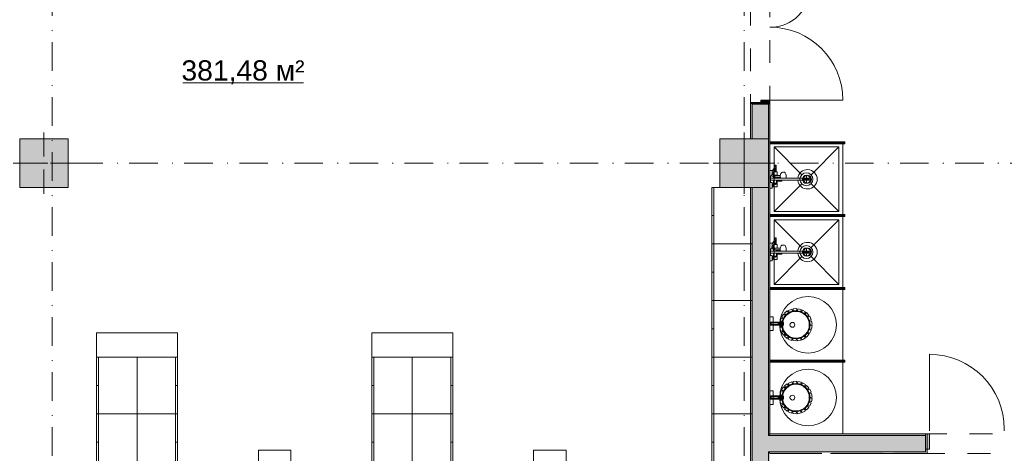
# Model space of a CAD drawing. Header units: millimetres. Extents: x 0 to 1184, y 0 to 836.
# Tile 105 of 241: x 622 to 744, y 234 to 287. Entities that reach past the tile are written whole.
import ezdxf
from ezdxf.xclip import XClip

# ---------------------------------------------------------------- set-up
doc = ezdxf.new("R2010")
doc.units = ezdxf.units.MM
doc.header["$MEASUREMENT"] = 0
doc.header["$XCLIPFRAME"] = 0
doc.linetypes.add('Штриховая', pattern=[5.644444, 2.822222, -2.822222])
doc.linetypes.add('Штрихпунктирная', pattern=[6.702778, 3.527778, -1.763889, 0, -1.411111])
for name, color, linetype in [('Интерьер - Мебель', 7, 'Continuous'), ('Интерьер - Оборудование', 7, 'Continuous'), ('Интерьер - Сантехника', 7, 'Continuous'), ('Конструктив - Колонны', 7, 'Continuous'), ('Конструктив - Навесные Стены', 7, 'Continuous'), ('Конструктив - Стены Блок 200 нов', 7, 'Continuous'), ('Элемент Модели - Зона', 7, 'Continuous'), ('Элемент Модели - Оси', 7, 'Continuous')]:
    doc.layers.add(name, color=color, linetype=linetype)
doc.styles.add('СГЕНЕРИР_СТИЛЬ_3', font='txt')

# ---------------------------------------------------------------- blocks, each defined once
blk = doc.blocks.new('Чертеж_4_4', base_point=(-278.48, 89.56))
at = {"layer": 'Интерьер - Оборудование', "linetype": 'Continuous', "lineweight": 0, "true_color": 0x000000}
for points in [[(714.72, 272.18), (714.72, 271.94), (723.72, 271.94), (723.72, 272.18)], [(714.72, 263.18), (714.72, 262.94), (723.72, 262.94), (723.72, 263.18)], [(714.72, 254.18), (714.72, 253.94), (723.72, 253.94), (723.72, 254.18)], [(714.72, 245.18), (714.72, 244.94), (723.72, 244.94), (723.72, 245.18)]]:
    blk.add_hatch(color=18, dxfattribs=at).paths.add_polyline_path(points)
at = {"layer": 'Интерьер - Оборудование', "linetype": 'Continuous', "lineweight": 0, "true_color": 0x00007f}
for points in [[(723.97, 272.19), (723.72, 272.19), (723.72, 271.94), (723.97, 271.94)], [(723.97, 263.19), (723.72, 263.19), (723.72, 262.94), (723.97, 262.94)], [(723.97, 254.19), (723.72, 254.19), (723.72, 253.94), (723.97, 253.94)], [(723.97, 245.19), (723.72, 245.19), (723.72, 244.94), (723.97, 244.94)]]:
    blk.add_hatch(color=176, dxfattribs=at).paths.add_polyline_path(points)
at = {"layer": 'Конструктив - Колонны', "linetype": 'Continuous', "lineweight": 0, "true_color": 0x000000}
for points in [[(622.02, 266.56), (628.02, 266.56), (628.02, 272.56), (622.02, 272.56)], [(708.52, 266.56), (714.52, 266.56), (714.52, 272.56), (708.52, 272.56)]]:
    blk.add_hatch(color=18, dxfattribs=at).paths.add_polyline_path(points)
at = {"layer": 'Конструктив - Навесные Стены', "linetype": 'Continuous', "lineweight": 0, "true_color": 0x000000}
blk.add_hatch(color=18, dxfattribs=at).paths.add_polyline_path([(734.42, 234.16), (734.42, 236.06), (733.92, 236.06), (733.92, 234.16)])
at = {"layer": 'Конструктив - Стены Блок 200 нов', "linetype": 'Continuous', "lineweight": 0, "true_color": 0x000000}
for points in [[(714.72, 276.86), (714.72, 277.36), (713.57, 277.36), (713.57, 276.86)], [(712.32, 277.06), (712.32, 276.86), (712.52, 276.86), (713.57, 276.86), (713.57, 277.06)], [(712.52, 276.86), (712.32, 276.86), (712.32, 272.56), (712.52, 272.56)], [(713.57, 276.86), (712.52, 276.86), (712.52, 272.56), (714.52, 272.56), (714.52, 276.86)], [(714.52, 236.06), (714.72, 236.06), (714.72, 276.86), (714.52, 276.86)], [(712.32, 182.86), (712.52, 182.86), (712.52, 266.51), (712.32, 266.51)], [(712.52, 266.56), (712.52, 235.86), (714.52, 235.86), (714.52, 266.56)], [(714.52, 236.06), (714.52, 235.86), (714.72, 235.86), (714.72, 236.06)], [(733.92, 236.06), (714.72, 236.06), (714.72, 235.86), (733.92, 235.86)], [(734.12, 233.66), (734.12, 236.06), (733.92, 236.06), (733.92, 233.86), (733.92, 233.66)], [(712.52, 235.86), (712.52, 233.86), (714.52, 233.86), (714.52, 235.86)], [(714.52, 235.86), (714.52, 233.86), (714.72, 233.86), (714.72, 235.86)], [(714.72, 233.86), (733.92, 233.86), (733.92, 235.86), (714.72, 235.86)], [(712.52, 233.86), (712.52, 184.86), (714.52, 184.86), (714.52, 233.86)], [(714.52, 233.86), (714.52, 233.66), (714.72, 233.66), (714.72, 233.86)], [(714.52, 233.66), (714.52, 185.06), (714.72, 185.06), (714.72, 233.66)], [(721.12, 233.86), (714.72, 233.86), (714.72, 233.66), (721.12, 233.66)], [(722.32, 233.66), (728.72, 233.66), (728.72, 233.86), (722.32, 233.86)], [(729.92, 233.86), (729.92, 233.66), (733.92, 233.66), (733.92, 233.86)]]:
    blk.add_hatch(color=18, dxfattribs=at).paths.add_polyline_path(points)
at = {"layer": 'Интерьер - Мебель', "color": 7, "linetype": 'Continuous', "lineweight": 15}
for p, q in [((707.52, 266.56), (707.77, 266.56)), ((707.77, 266.56), (707.77, 259.56)), ((707.52, 263.06), (707.77, 263.06)), ((707.52, 259.56), (707.77, 259.56)), ((707.77, 259.56), (707.77, 252.56)), ((707.52, 256.06), (707.77, 256.06)), ((707.52, 252.56), (707.77, 252.56)), ((707.77, 252.56), (707.77, 245.56)), ((631.52, 245.56), (631.52, 248.56)), ((631.52, 248.56), (641.52, 248.56)), ((641.52, 248.56), (641.52, 245.56)), ((665.52, 245.56), (665.52, 248.56)), ((665.52, 248.56), (675.52, 248.56)), ((675.52, 248.56), (675.52, 245.56)), ((707.52, 249.06), (707.77, 249.06)), ((631.52, 245.56), (631.77, 245.56)), ((641.52, 245.56), (631.52, 245.56)), ((631.77, 245.56), (631.77, 238.56)), ((641.27, 245.56), (641.27, 238.56)), ((641.52, 245.56), (641.27, 245.56)), ((665.52, 245.56), (665.77, 245.56)), ((675.52, 245.56), (665.52, 245.56)), ((665.77, 245.56), (665.77, 238.56)), ((675.27, 245.56), (675.27, 238.56)), ((675.52, 245.56), (675.27, 245.56)), ((707.52, 245.56), (707.77, 245.56)), ((707.77, 245.56), (707.77, 238.56)), ((631.52, 242.06), (631.77, 242.06)), ((641.52, 242.06), (641.27, 242.06)), ((665.52, 242.06), (665.77, 242.06)), ((675.52, 242.06), (675.27, 242.06)), ((707.52, 242.06), (707.77, 242.06)), ((631.52, 238.56), (631.77, 238.56)), ((631.77, 238.56), (631.77, 231.56)), ((641.27, 238.56), (641.27, 231.56)), ((641.52, 238.56), (641.27, 238.56)), ((665.52, 238.56), (665.77, 238.56)), ((665.77, 238.56), (665.77, 231.56)), ((675.27, 238.56), (675.27, 231.56)), ((675.52, 238.56), (675.27, 238.56)), ((707.52, 238.56), (707.77, 238.56)), ((707.77, 238.56), (707.77, 231.56)), ((631.52, 235.06), (631.77, 235.06)), ((641.52, 235.06), (641.27, 235.06)), ((665.52, 235.06), (665.77, 235.06)), ((675.52, 235.06), (675.27, 235.06)), ((707.52, 235.06), (707.77, 235.06))]:
    blk.add_line(p, q, dxfattribs=at)
at = {"layer": 'Интерьер - Мебель', "color": 7, "linetype": 'Continuous', "lineweight": 15, "flags": 128}
for points in [[(707.52, 266.56), (707.52, 259.56), (712.52, 259.56), (712.52, 266.56)], [(707.52, 259.56), (707.52, 252.56), (712.52, 252.56), (712.52, 259.56)], [(707.52, 252.56), (707.52, 245.56), (712.52, 245.56), (712.52, 252.56)], [(631.52, 245.56), (631.52, 238.56), (636.52, 238.56), (636.52, 245.56)], [(641.52, 245.56), (641.52, 238.56), (636.52, 238.56), (636.52, 245.56)], [(665.52, 245.56), (665.52, 238.56), (670.52, 238.56), (670.52, 245.56)], [(675.52, 245.56), (675.52, 238.56), (670.52, 238.56), (670.52, 245.56)], [(707.52, 245.56), (707.52, 238.56), (712.52, 238.56), (712.52, 245.56)], [(631.52, 238.56), (631.52, 231.56), (636.52, 231.56), (636.52, 238.56)], [(641.52, 238.56), (641.52, 231.56), (636.52, 231.56), (636.52, 238.56)], [(665.52, 238.56), (665.52, 231.56), (670.52, 231.56), (670.52, 238.56)], [(675.52, 238.56), (675.52, 231.56), (670.52, 231.56), (670.52, 238.56)], [(707.52, 238.56), (707.52, 231.56), (712.52, 231.56), (712.52, 238.56)], [(655.52, 234.06), (655.52, 224.06), (651.52, 224.06), (651.52, 234.06)], [(689.52, 234.06), (689.52, 224.06), (685.52, 224.06), (685.52, 234.06)]]:
    blk.add_lwpolyline(points, close=True, dxfattribs=at)
at = {"layer": 'Интерьер - Оборудование', "color": 7, "linetype": 'Continuous', "lineweight": 15}
for p, q in [((723.72, 272.19), (714.72, 272.19)), ((714.72, 272.19), (714.72, 272.18)), ((723.72, 271.94), (714.72, 271.94)), ((714.72, 271.94), (714.72, 271.94)), ((723.72, 272.18), (723.72, 272.19)), ((723.72, 271.94), (723.72, 271.94)), ((715.44, 269.1), (715.36, 268.91)), ((715.48, 269.23), (715.44, 269.1)), ((715.48, 269.23), (715.49, 269.25)), ((714.8, 267.44), (714.8, 267.68)), ((714.97, 268.37), (714.93, 268.18)), ((714.93, 268.18), (714.93, 268.14)), ((714.93, 268.14), (714.93, 268.12)), ((714.93, 268.12), (714.95, 267.99)), ((714.95, 267.99), (714.95, 267.98)), ((714.95, 267.98), (714.95, 267.97)), ((715.01, 268.49), (714.97, 268.37)), ((714.98, 268.4), (714.98, 268.49)), ((714.98, 268.39), (714.98, 268.39)), ((715.1, 268.34), (715.06, 268.15)), ((715.06, 268.15), (715.06, 268.13)), ((715.07, 268.22), (715.12, 268.22)), ((715.14, 268.45), (715.1, 268.34)), ((715.12, 268.4), (715.12, 268.41)), ((715.12, 268.22), (715.12, 268.4)), ((715.12, 268.4), (715.12, 268.4)), ((715.12, 268.17), (715.12, 268.22)), ((715.16, 268.01), (715.16, 267.87)), ((716.69, 267.68), (715.16, 267.68)), ((715.2, 268.45), (715.2, 268.17)), ((715.52, 268.06), (715.2, 268.06)), ((715.24, 268.06), (715.21, 268.06)), ((715.27, 268.06), (715.24, 268.06)), ((715.31, 268.06), (715.27, 268.06)), ((715.32, 267.96), (715.31, 267.93)), ((715.31, 267.93), (715.32, 267.91)), ((715.33, 267.98), (715.32, 267.96)), ((715.32, 267.91), (715.33, 267.88)), ((715.33, 268), (715.34, 268.01)), ((715.33, 267.98), (715.33, 268)), ((715.33, 267.98), (715.33, 267.98)), ((715.33, 267.96), (715.33, 267.98)), ((715.33, 267.98), (715.33, 267.98)), ((715.33, 267.9), (715.33, 267.96)), ((715.33, 267.89), (715.33, 267.9)), ((715.33, 267.88), (715.33, 267.89)), ((715.33, 267.88), (715.33, 267.88)), ((715.33, 267.87), (715.33, 267.88)), ((715.34, 267.86), (715.33, 267.87)), ((715.34, 268.01), (715.36, 268.03)), ((715.36, 267.84), (715.34, 267.86)), ((715.36, 268.49), (715.49, 268.49)), ((715.36, 268.03), (715.37, 268.03)), ((715.37, 267.84), (715.36, 267.84)), ((715.37, 268.03), (715.39, 268.03)), ((715.39, 267.83), (715.37, 267.84)), ((715.6, 268.04), (715.39, 268.03)), ((715.81, 267.83), (715.39, 267.83)), ((715.52, 268.06), (715.52, 268.04)), ((715.52, 267.83), (715.52, 267.68)), ((715.6, 267.83), (715.6, 267.68)), ((715.6, 267.81), (716, 267.81)), ((715.75, 267.81), (715.75, 267.68)), ((715.99, 267.82), (715.81, 267.83)), ((715.99, 268.03), (715.98, 267.93)), ((715.98, 267.93), (715.99, 267.84)), ((715.99, 268.04), (715.99, 268.03)), ((715.99, 267.84), (716.01, 267.76)), ((716, 267.68), (716, 267.69)), ((716.01, 267.76), (716.02, 267.71)), ((716.02, 267.71), (716.03, 267.68)), ((716.15, 267.69), (716.14, 267.68)), ((718.16, 267.68), (719.57, 267.68)), ((719.57, 267.44), (719.57, 267.68)), ((714.98, 266.63), (714.98, 266.99)), ((714.98, 266.9), (715.12, 266.9)), ((714.98, 266.72), (715.12, 266.72)), ((715.12, 266.67), (715.12, 266.95)), ((715.16, 267.44), (716.17, 267.44)), ((715.2, 267.06), (715.52, 267.06)), ((715.2, 266.67), (715.2, 266.95)), ((715.52, 267.06), (715.52, 267.44)), ((715.6, 267.31), (715.6, 267.44)), ((715.75, 267.31), (715.75, 267.44)), ((718.16, 267.44), (719.57, 267.44)), ((723.72, 263.19), (714.72, 263.19)), ((714.72, 263.19), (714.72, 263.18)), ((723.72, 262.94), (714.72, 262.94)), ((714.72, 262.94), (714.72, 262.94)), ((723.72, 263.18), (723.72, 263.19)), ((723.72, 262.94), (723.72, 262.94)), ((714.97, 259.37), (714.93, 259.18)), ((714.93, 259.18), (714.93, 259.14)), ((714.93, 259.14), (714.93, 259.12)), ((714.93, 259.12), (714.95, 258.99)), ((715.01, 259.49), (714.97, 259.37)), ((714.98, 259.4), (714.98, 259.49)), ((714.98, 259.39), (714.98, 259.39)), ((715.1, 259.34), (715.06, 259.15)), ((715.06, 259.15), (715.06, 259.13)), ((715.07, 259.22), (715.12, 259.22)), ((715.14, 259.45), (715.1, 259.34)), ((715.12, 259.4), (715.12, 259.41)), ((715.12, 259.22), (715.12, 259.4)), ((715.12, 259.4), (715.12, 259.4)), ((715.12, 259.17), (715.12, 259.22)), ((715.2, 259.45), (715.2, 259.17)), ((715.44, 260.1), (715.36, 259.91)), ((715.36, 259.49), (715.49, 259.49)), ((715.48, 260.23), (715.44, 260.1)), ((715.48, 260.23), (715.49, 260.25)), ((714.8, 258.44), (714.8, 258.68)), ((714.95, 258.99), (714.95, 258.98)), ((714.95, 258.98), (714.95, 258.97)), ((714.98, 257.63), (714.98, 257.99)), ((714.98, 257.9), (715.12, 257.9)), ((715.12, 257.67), (715.12, 257.95)), ((715.16, 259.01), (715.16, 258.87)), ((716.69, 258.68), (715.16, 258.68)), ((715.16, 258.44), (716.17, 258.44)), ((715.52, 259.06), (715.2, 259.06)), ((715.2, 258.06), (715.52, 258.06)), ((715.2, 257.67), (715.2, 257.95)), ((715.24, 259.06), (715.21, 259.06)), ((715.27, 259.06), (715.24, 259.06)), ((715.31, 259.06), (715.27, 259.06)), ((715.32, 258.96), (715.31, 258.93)), ((715.31, 258.93), (715.32, 258.91)), ((715.33, 258.98), (715.32, 258.96)), ((715.32, 258.91), (715.33, 258.88)), ((715.33, 259), (715.34, 259.01)), ((715.33, 258.98), (715.33, 259)), ((715.33, 258.98), (715.33, 258.98)), ((715.33, 258.96), (715.33, 258.98)), ((715.33, 258.98), (715.33, 258.98)), ((715.33, 258.9), (715.33, 258.96)), ((715.33, 258.89), (715.33, 258.9)), ((715.33, 258.88), (715.33, 258.89)), ((715.33, 258.88), (715.33, 258.88)), ((715.33, 258.87), (715.33, 258.88)), ((715.34, 258.86), (715.33, 258.87)), ((715.34, 259.01), (715.36, 259.03)), ((715.36, 258.84), (715.34, 258.86)), ((715.36, 259.03), (715.37, 259.03)), ((715.37, 258.84), (715.36, 258.84)), ((715.37, 259.03), (715.39, 259.03)), ((715.39, 258.83), (715.37, 258.84)), ((715.6, 259.04), (715.39, 259.03)), ((715.81, 258.83), (715.39, 258.83)), ((715.52, 259.06), (715.52, 259.04)), ((715.52, 258.83), (715.52, 258.68)), ((715.52, 258.06), (715.52, 258.44)), ((715.6, 258.83), (715.6, 258.68)), ((715.6, 258.81), (716, 258.81)), ((715.6, 258.31), (715.6, 258.44)), ((715.75, 258.81), (715.75, 258.68)), ((715.75, 258.31), (715.75, 258.44)), ((715.99, 258.82), (715.81, 258.83)), ((715.99, 259.03), (715.98, 258.93)), ((715.98, 258.93), (715.99, 258.84)), ((715.99, 259.04), (715.99, 259.03)), ((715.99, 258.84), (716.01, 258.76)), ((716, 258.68), (716, 258.69)), ((716.01, 258.76), (716.02, 258.71)), ((716.02, 258.71), (716.03, 258.68)), ((716.15, 258.69), (716.14, 258.68)), ((718.16, 258.68), (719.57, 258.68)), ((718.16, 258.44), (719.57, 258.44)), ((719.57, 258.44), (719.57, 258.68)), ((714.98, 257.72), (715.12, 257.72)), ((723.72, 254.19), (714.72, 254.19)), ((714.72, 254.19), (714.72, 254.18)), ((723.72, 253.94), (714.72, 253.94)), ((714.72, 253.94), (714.72, 253.94)), ((723.72, 254.18), (723.72, 254.19)), ((723.72, 253.94), (723.72, 253.94)), ((714.86, 249.6), (714.86, 249.8)), ((715.75, 249.61), (715.75, 249.78)), ((715.82, 249.79), (715.79, 249.8)), ((715.79, 249.6), (715.82, 249.6)), ((715.85, 249.77), (715.82, 249.79)), ((715.82, 249.6), (715.85, 249.62)), ((715.84, 249.8), (715.91, 249.8)), ((715.84, 249.6), (715.91, 249.6)), ((715.86, 249.73), (715.85, 249.77)), ((715.85, 249.62), (715.86, 249.66)), ((715.87, 249.7), (715.86, 249.73)), ((715.86, 249.66), (715.87, 249.7)), ((715.93, 249.83), (715.89, 249.83)), ((715.89, 249.56), (715.93, 249.56)), ((715.93, 249.79), (715.91, 249.8)), ((715.91, 249.6), (715.93, 249.6)), ((715.96, 249.8), (715.93, 249.83)), ((715.95, 249.77), (715.93, 249.79)), ((715.93, 249.6), (715.95, 249.62)), ((715.93, 249.56), (715.96, 249.59)), ((715.97, 249.73), (715.95, 249.77)), ((715.95, 249.62), (715.97, 249.66)), ((715.99, 249.75), (715.96, 249.8)), ((715.96, 249.59), (715.99, 249.64)), ((715.97, 249.86), (716.11, 249.89)), ((715.97, 249.7), (715.97, 249.73)), ((715.97, 249.66), (715.97, 249.7)), ((715.97, 249.54), (716.11, 249.5)), ((716, 249.7), (715.99, 249.75)), ((715.99, 249.64), (716, 249.7)), ((723.72, 245.19), (714.72, 245.19)), ((714.72, 245.19), (714.72, 245.18)), ((723.72, 244.94), (714.72, 244.94)), ((714.72, 244.94), (714.72, 244.94)), ((723.72, 245.18), (723.72, 245.19)), ((723.72, 244.94), (723.72, 244.94)), ((714.86, 240.46), (714.86, 240.66)), ((715.75, 240.48), (715.75, 240.65)), ((715.82, 240.66), (715.79, 240.66)), ((715.79, 240.46), (715.82, 240.47)), ((715.85, 240.64), (715.82, 240.66)), ((715.82, 240.47), (715.85, 240.49)), ((715.84, 240.66), (715.91, 240.66)), ((715.84, 240.46), (715.91, 240.46)), ((715.86, 240.6), (715.85, 240.64)), ((715.85, 240.49), (715.86, 240.53)), ((715.87, 240.56), (715.86, 240.6)), ((715.86, 240.53), (715.87, 240.56)), ((715.93, 240.7), (715.89, 240.7)), ((715.89, 240.43), (715.93, 240.43)), ((715.93, 240.66), (715.91, 240.66)), ((715.91, 240.46), (715.93, 240.47)), ((715.96, 240.67), (715.93, 240.7)), ((715.95, 240.64), (715.93, 240.66)), ((715.93, 240.47), (715.95, 240.49)), ((715.93, 240.43), (715.96, 240.46)), ((715.97, 240.6), (715.95, 240.64)), ((715.95, 240.49), (715.97, 240.53)), ((715.99, 240.62), (715.96, 240.67)), ((715.96, 240.46), (715.99, 240.51)), ((715.97, 240.72), (716.11, 240.76)), ((715.97, 240.56), (715.97, 240.6)), ((715.97, 240.53), (715.97, 240.56)), ((715.97, 240.41), (716.11, 240.37)), ((716, 240.56), (715.99, 240.62)), ((715.99, 240.51), (716, 240.56))]:
    blk.add_line(p, q, dxfattribs=at)
at = {"layer": 'Интерьер - Оборудование', "color": 7, "linetype": 'Continuous', "lineweight": 15, "flags": 128}
for points in [[(714.72, 272.18), (714.72, 271.94), (723.72, 271.94), (723.72, 272.18)], [(723.97, 272.19), (723.72, 272.19), (723.72, 271.94), (723.97, 271.94)], [(715.2, 268.45), (715.14, 268.45), (715.2, 268.63), (715.35, 268.9), (715.36, 268.91), (715.36, 268.49), (715.2, 268.49)], [(715.16, 268.06), (715.16, 268.01), (715.07, 268.05), (715.06, 268.13), (715.12, 268.13), (715.12, 268.17), (715.2, 268.17), (715.2, 268.06)], [(714.72, 263.18), (714.72, 262.94), (723.72, 262.94), (723.72, 263.18)], [(723.97, 263.19), (723.72, 263.19), (723.72, 262.94), (723.97, 262.94)], [(715.16, 259.06), (715.16, 259.01), (715.07, 259.05), (715.06, 259.13), (715.12, 259.13), (715.12, 259.17), (715.2, 259.17), (715.2, 259.06)], [(715.2, 259.45), (715.14, 259.45), (715.2, 259.63), (715.35, 259.9), (715.36, 259.91), (715.36, 259.49), (715.2, 259.49)], [(714.72, 254.18), (714.72, 253.94), (723.72, 253.94), (723.72, 254.18)], [(723.97, 254.19), (723.72, 254.19), (723.72, 253.94), (723.97, 253.94)], [(716.41, 250.88), (716.62, 250.73), (716.38, 250.37), (716.16, 250.52)], [(716.86, 251.27), (717.02, 251.06), (716.68, 250.79), (716.52, 251)], [(717.41, 251.5), (717.5, 251.26), (717.1, 251.11), (717.01, 251.35)], [(718.01, 251.57), (718.02, 251.31), (717.59, 251.28), (717.57, 251.54)], [(718.59, 251.45), (718.53, 251.2), (718.11, 251.3), (718.17, 251.55)], [(719.12, 251.17), (718.99, 250.95), (718.61, 251.17), (718.75, 251.39)], [(719.54, 250.75), (719.35, 250.57), (719.06, 250.89), (719.25, 251.07)], [(719.82, 250.22), (719.58, 250.11), (719.4, 250.5), (719.63, 250.61)], [(715.12, 248.85), (715.12, 250.55), (714.72, 250.55), (714.72, 248.85)], [(714.72, 249.94), (714.72, 249.46), (714.86, 249.6), (715.75, 249.6), (715.75, 249.61), (715.76, 249.6), (715.78, 249.6), (715.79, 249.6), (715.84, 249.6), (715.86, 249.58), (715.87, 249.57), (715.89, 249.56), (715.97, 249.54), (715.99, 249.49), (716.02, 249.45), (716.05, 249.43), (716.09, 249.4), (716.11, 249.4), (716.14, 249.4), (716.21, 249.4), (716.25, 249.42), (716.29, 249.44), (716.32, 249.47), (716.34, 249.5), (716.36, 249.53), (716.37, 249.56), (716.39, 249.59), (716.4, 249.62), (716.4, 249.65), (716.4, 249.67), (716.41, 249.7), (716.4, 249.72), (716.4, 249.75), (716.4, 249.78), (716.39, 249.81), (716.38, 249.83), (716.36, 249.86), (716.35, 249.89), (716.32, 249.91), (716.29, 249.94), (716.26, 249.97), (716.24, 249.98), (716.21, 250), (716.14, 250), (716.12, 249.99), (716.1, 249.99), (716.07, 249.98), (716.05, 249.96), (716.03, 249.95), (716.01, 249.92), (715.99, 249.9), (715.98, 249.88), (715.97, 249.86), (715.89, 249.83), (715.88, 249.83), (715.87, 249.82), (715.86, 249.81), (715.85, 249.8), (715.79, 249.8), (715.78, 249.79), (715.76, 249.79), (715.75, 249.78), (715.75, 249.8), (714.86, 249.8)], [(716.12, 249.5), (716.12, 249.9), (714.77, 249.9), (714.77, 249.5)], [(715.93, 249.8), (716.19, 249.8), (716.19, 249.36), (715.93, 249.37)], [(716.09, 250.38), (716.33, 250.3), (716.21, 249.88), (715.96, 249.96)], [(719.86, 249.04), (719.6, 249.08), (719.67, 249.51), (719.92, 249.46)], [(719.93, 249.63), (719.67, 249.59), (719.61, 250.02), (719.87, 250.06)], [(715.95, 249.2), (716.2, 249.28), (716.32, 248.86), (716.07, 248.79)], [(716.14, 248.64), (716.36, 248.78), (716.6, 248.42), (716.38, 248.28)], [(716.5, 248.15), (716.66, 248.36), (717, 248.08), (716.83, 247.88)], [(719.22, 248.04), (719.03, 248.22), (719.33, 248.53), (719.52, 248.35)], [(719.61, 248.49), (719.38, 248.6), (719.57, 248.99), (719.81, 248.88)], [(716.98, 247.8), (717.07, 248.04), (717.48, 247.88), (717.38, 247.63)], [(717.54, 247.6), (717.56, 247.85), (717.99, 247.82), (717.97, 247.56)], [(718.14, 247.57), (718.08, 247.82), (718.5, 247.92), (718.56, 247.66)], [(718.71, 247.72), (718.59, 247.95), (718.96, 248.16), (719.09, 247.94)], [(714.72, 245.18), (714.72, 244.94), (723.72, 244.94), (723.72, 245.18)], [(723.97, 245.19), (723.72, 245.19), (723.72, 244.94), (723.97, 244.94)], [(716.86, 242.27), (717.02, 242.06), (716.68, 241.79), (716.52, 242)], [(717.41, 242.5), (717.5, 242.26), (717.1, 242.11), (717.01, 242.35)], [(718.01, 242.57), (718.02, 242.31), (717.59, 242.28), (717.57, 242.54)], [(718.59, 242.45), (718.53, 242.2), (718.11, 242.3), (718.17, 242.55)], [(719.12, 242.17), (718.99, 241.95), (718.61, 242.17), (718.75, 242.39)], [(715.12, 239.71), (715.12, 241.41), (714.72, 241.41), (714.72, 239.71)], [(716.09, 241.38), (716.33, 241.3), (716.21, 240.88), (715.96, 240.96)], [(716.41, 241.88), (716.62, 241.73), (716.38, 241.37), (716.16, 241.52)], [(719.54, 241.75), (719.35, 241.57), (719.06, 241.89), (719.25, 242.07)], [(719.82, 241.22), (719.58, 241.11), (719.4, 241.5), (719.63, 241.61)], [(719.93, 240.63), (719.67, 240.59), (719.61, 241.02), (719.87, 241.06)], [(714.72, 240.8), (714.72, 240.32), (714.86, 240.46), (715.75, 240.46), (715.75, 240.48), (715.76, 240.47), (715.78, 240.47), (715.79, 240.46), (715.84, 240.46), (715.86, 240.45), (715.87, 240.43), (715.89, 240.43), (715.97, 240.41), (715.99, 240.36), (716.02, 240.32), (716.05, 240.3), (716.09, 240.27), (716.11, 240.27), (716.14, 240.26), (716.21, 240.26), (716.25, 240.29), (716.29, 240.31), (716.32, 240.34), (716.34, 240.37), (716.36, 240.4), (716.37, 240.43), (716.39, 240.46), (716.4, 240.49), (716.4, 240.52), (716.4, 240.54), (716.41, 240.56), (716.4, 240.59), (716.4, 240.62), (716.4, 240.65), (716.39, 240.68), (716.38, 240.7), (716.36, 240.73), (716.35, 240.75), (716.32, 240.78), (716.29, 240.81), (716.26, 240.84), (716.24, 240.85), (716.21, 240.86), (716.14, 240.86), (716.12, 240.86), (716.1, 240.86), (716.07, 240.85), (716.05, 240.83), (716.03, 240.81), (716.01, 240.79), (715.99, 240.77), (715.98, 240.75), (715.97, 240.72), (715.89, 240.7), (715.88, 240.7), (715.87, 240.69), (715.86, 240.68), (715.85, 240.67), (715.79, 240.66), (715.78, 240.66), (715.76, 240.66), (715.75, 240.65), (715.75, 240.66), (714.86, 240.66)], [(716.12, 240.36), (716.12, 240.76), (714.77, 240.76), (714.77, 240.36)], [(715.93, 240.8), (716.19, 240.8), (716.19, 240.36), (715.93, 240.37)], [(715.95, 240.2), (716.2, 240.28), (716.32, 239.86), (716.07, 239.79)], [(716.14, 239.64), (716.36, 239.78), (716.6, 239.42), (716.38, 239.28)], [(719.61, 239.49), (719.38, 239.6), (719.57, 239.99), (719.81, 239.88)], [(719.86, 240.04), (719.6, 240.08), (719.67, 240.51), (719.92, 240.46)], [(716.5, 239.15), (716.66, 239.36), (717, 239.08), (716.83, 238.88)], [(716.98, 238.8), (717.07, 239.04), (717.48, 238.88), (717.38, 238.63)], [(717.54, 238.6), (717.56, 238.85), (717.99, 238.82), (717.97, 238.56)], [(718.14, 238.57), (718.08, 238.82), (718.5, 238.92), (718.56, 238.66)], [(718.71, 238.72), (718.59, 238.95), (718.96, 239.16), (719.09, 238.94)], [(719.22, 239.04), (719.03, 239.22), (719.33, 239.53), (719.52, 239.35)]]:
    blk.add_lwpolyline(points, close=True, dxfattribs=at)
for points in [[(718.16, 267.44, 19.949874), (718.16, 267.68), (716.69, 267.68), (716.72, 267.81), (716.73, 267.93), (716.72, 268.06), (716.69, 268.18), (716.65, 268.29), (716.59, 268.37), (716.52, 268.42), (716.44, 268.43), (716.34, 268.43), (716.31, 268.43), (716.23, 268.41), (716.2, 268.4), (716.14, 268.35), (716.12, 268.33), (716.07, 268.26), (716.02, 268.16), (716.01, 268.11), (715.99, 268.04), (715.81, 268.04), (715.6, 268.04), (715.6, 268.49), (715.49, 268.49), (715.49, 269.25, 0.853753), (715.36, 269.27), (715.32, 269.15), (715.23, 268.95), (715.08, 268.69), (715.01, 268.49), (714.98, 268.49), (714.98, 268.65), (714.72, 268.65), (714.72, 267.97), (714.95, 267.97), (714.96, 267.96), (714.97, 267.95), (714.98, 267.94), (715.16, 267.87), (715.16, 267.68), (714.8, 267.68), (714.8, 267.96), (714.72, 267.96), (714.72, 267.16), (714.8, 267.16), (714.8, 267.44), (715.16, 267.44), (715.16, 267.06), (715.2, 267.06), (715.2, 266.95), (715.12, 266.95), (715.12, 266.99), (714.98, 266.99), (714.98, 267.15), (714.72, 267.15), (714.72, 266.47), (714.98, 266.47), (714.98, 266.63), (715.12, 266.63), (715.12, 266.67), (715.2, 266.67), (715.2, 266.63), (715.6, 266.63), (715.6, 267.31), (716.17, 267.31), (716.17, 267.34), (716.17, 267.36), (716.17, 267.39), (716.17, 267.43), (716.17, 267.44)], [(718.16, 258.44, 19.949874), (718.16, 258.68), (716.69, 258.68), (716.72, 258.81), (716.73, 258.93), (716.72, 259.06), (716.69, 259.18), (716.65, 259.29), (716.59, 259.37), (716.52, 259.42), (716.44, 259.43), (716.34, 259.43), (716.31, 259.43), (716.23, 259.41), (716.2, 259.4), (716.14, 259.35), (716.12, 259.33), (716.07, 259.26), (716.02, 259.16), (716.01, 259.11), (715.99, 259.04), (715.81, 259.04), (715.6, 259.04), (715.6, 259.49), (715.49, 259.49), (715.49, 260.25, 0.853753), (715.36, 260.27), (715.32, 260.15), (715.23, 259.95), (715.08, 259.69), (715.01, 259.49), (714.98, 259.49), (714.98, 259.65), (714.72, 259.65), (714.72, 258.97), (714.95, 258.97), (714.96, 258.96), (714.97, 258.95), (714.98, 258.94), (715.16, 258.87), (715.16, 258.68), (714.8, 258.68), (714.8, 258.96), (714.72, 258.96), (714.72, 258.16), (714.8, 258.16), (714.8, 258.44), (715.16, 258.44), (715.16, 258.06), (715.2, 258.06), (715.2, 257.95), (715.12, 257.95), (715.12, 257.99), (714.98, 257.99), (714.98, 258.15), (714.72, 258.15), (714.72, 257.47), (714.98, 257.47), (714.98, 257.63), (715.12, 257.63), (715.12, 257.67), (715.2, 257.67), (715.2, 257.63), (715.6, 257.63), (715.6, 258.31), (716.17, 258.31), (716.17, 258.34), (716.17, 258.36), (716.17, 258.39), (716.17, 258.43), (716.17, 258.44)], [(716.19, 249.56, -1), (719.66, 249.56, -1)], [(716.19, 240.56, -1), (719.66, 240.56, -1)]]:
    blk.add_lwpolyline(points, format="xyb", close=True, dxfattribs=at)
at = {"layer": 'Интерьер - Оборудование', "color": 7, "linetype": 'Continuous', "lineweight": 15}
for centre in [(717.92, 249.56), (717.92, 240.56)]:
    blk.add_circle(centre, 1.66, dxfattribs=at)
for centre, radius, start, end in [((719.35, 267.56), 0.5, 193.8865, 166.1135), ((715.42, 267.02), 0.09, 150, 30), ((715.42, 258.02), 0.09, 150, 30), ((719.35, 258.56), 0.5, 193.8865, 166.1135)]:
    blk.add_arc(centre, radius, start, end, dxfattribs=at)
at = {"layer": 'Интерьер - Сантехника', "color": 7, "linetype": 'Continuous', "lineweight": 15}
for p, q in [((723.22, 271.56), (715.22, 271.56)), ((715.22, 271.56), (715.22, 263.56)), ((715.22, 271.56), (718.66, 268.13)), ((723.22, 271.56), (719.79, 268.13)), ((723.22, 263.56), (723.22, 271.56)), ((719.22, 267.06), (719.22, 268.06)), ((715.22, 263.56), (718.66, 267)), ((719.72, 267.56), (718.72, 267.56)), ((723.22, 263.56), (719.79, 267)), ((715.22, 263.56), (723.22, 263.56)), ((723.22, 262.56), (715.22, 262.56)), ((715.22, 262.56), (715.22, 254.56)), ((715.22, 262.56), (718.66, 259.13)), ((723.22, 262.56), (719.79, 259.13)), ((723.22, 254.56), (723.22, 262.56)), ((715.22, 254.56), (718.66, 258)), ((719.72, 258.56), (718.72, 258.56)), ((719.22, 258.06), (719.22, 259.06)), ((723.22, 254.56), (719.79, 258)), ((715.22, 254.56), (723.22, 254.56)), ((714.72, 245.06), (714.72, 254.06)), ((723.72, 254.06), (714.72, 254.06)), ((723.72, 245.06), (723.72, 254.06)), ((723.72, 245.06), (714.72, 245.06)), ((714.72, 236.06), (714.72, 245.06)), ((723.72, 245.06), (714.72, 245.06)), ((723.72, 236.06), (723.72, 245.06)), ((723.72, 236.06), (714.72, 236.06))]:
    blk.add_line(p, q, dxfattribs=at)
at = {"layer": 'Интерьер - Сантехника', "color": 7, "linetype": 'Continuous', "lineweight": 15, "flags": 128}
for points in [[(723.72, 263.06), (723.72, 272.06), (714.72, 272.06), (714.72, 263.06)], [(723.72, 254.06), (723.72, 263.06), (714.72, 263.06), (714.72, 254.06)]]:
    blk.add_lwpolyline(points, close=True, dxfattribs=at)
at = {"layer": 'Интерьер - Сантехника', "color": 7, "linetype": 'Continuous', "lineweight": 15}
for centre, radius in [((719.22, 267.56), 0.8), ((719.22, 267.56), 0.5), ((719.22, 258.56), 0.8), ((719.22, 258.56), 0.5), ((719.42, 249.56), 3.5), ((717.49, 249.56), 0.3), ((719.42, 240.56), 3.5), ((717.49, 240.56), 0.3)]:
    blk.add_circle(centre, radius, dxfattribs=at)
at = {"layer": 'Конструктив - Колонны', "color": 251, "linetype": 'Continuous', "lineweight": 5, "true_color": 0x575757}
for p, q in [((625.02, 270.36), (625.02, 273.36)), ((711.52, 270.36), (711.52, 273.36)), ((624.22, 269.56), (621.22, 269.56)), ((625.82, 269.56), (628.82, 269.56)), ((710.72, 269.56), (707.72, 269.56)), ((712.32, 269.56), (715.32, 269.56)), ((625.02, 268.76), (625.02, 265.76)), ((711.52, 268.76), (711.52, 265.76))]:
    blk.add_line(p, q, dxfattribs=at)
at = {"layer": 'Конструктив - Колонны', "color": 251, "linetype": 'Continuous', "lineweight": 15, "true_color": 0x575757, "flags": 128}
for points in [[(622.02, 266.56), (628.02, 266.56), (628.02, 272.56), (622.02, 272.56)], [(708.52, 266.56), (714.52, 266.56), (714.52, 272.56), (708.52, 272.56)]]:
    blk.add_lwpolyline(points, close=True, dxfattribs=at)
at = {"layer": 'Конструктив - Колонны', "color": 251, "linetype": 'Continuous', "lineweight": 5, "true_color": 0x575757}
for p in [(625.02, 269.56), (711.52, 269.56)]:
    blk.add_point(p, dxfattribs=at)
at = {"layer": 'Конструктив - Навесные Стены', "color": 7, "linetype": 'Continuous', "lineweight": 15}
for p, q in [((734.42, 236.06), (733.92, 236.06)), ((733.92, 236.06), (733.92, 234.16)), ((734.42, 236.06), (734.42, 234.16)), ((734.42, 234.16), (733.92, 234.16))]:
    blk.add_line(p, q, dxfattribs=at)
at = {"layer": 'Конструктив - Стены Блок 200 нов', "color": 251, "linetype": 'Continuous', "lineweight": 5, "true_color": 0x575757}
for p, q in [((714.72, 277.36), (713.57, 277.36)), ((713.57, 277.36), (713.57, 276.86)), ((714.72, 276.86), (714.72, 277.36)), ((714.72, 277.36), (723.72, 277.36)), ((713.57, 276.86), (714.72, 276.86))]:
    blk.add_line(p, q, dxfattribs=at)
at = {"layer": 'Конструктив - Стены Блок 200 нов', "color": 251, "linetype": 'Continuous', "lineweight": 20, "true_color": 0x575757}
for p, q in [((713.57, 277.06), (712.32, 277.06)), ((712.32, 276.86), (712.32, 277.06)), ((712.32, 276.86), (712.32, 277.06)), ((713.57, 277.06), (712.32, 277.06)), ((712.52, 276.86), (712.52, 272.56)), ((712.52, 276.86), (713.57, 276.86)), ((713.57, 276.86), (713.57, 277.06)), ((714.52, 276.86), (713.57, 276.86)), ((714.52, 276.86), (713.57, 276.86)), ((714.52, 276.86), (713.57, 276.86)), ((714.52, 272.56), (714.52, 276.86)), ((714.72, 276.86), (714.52, 276.86)), ((714.72, 276.86), (714.52, 276.86)), ((714.72, 276.86), (714.52, 276.86)), ((712.52, 266.51), (712.52, 266.56)), ((712.52, 266.51), (712.52, 235.86)), ((714.52, 235.86), (714.52, 266.56)), ((733.92, 236.06), (734.12, 236.06)), ((733.92, 233.86), (733.92, 236.06)), ((734.12, 236.06), (734.12, 233.66)), ((734.12, 236.06), (734.12, 233.66)), ((712.52, 235.86), (712.52, 233.86)), ((714.72, 235.86), (714.52, 235.86)), ((714.72, 235.86), (714.52, 235.86)), ((733.92, 235.86), (714.72, 235.86)), ((712.52, 233.86), (712.52, 184.86)), ((714.52, 233.86), (714.72, 233.86)), ((714.52, 184.86), (714.52, 233.86)), ((714.52, 233.86), (714.72, 233.86)), ((714.72, 233.86), (721.12, 233.86)), ((722.32, 233.86), (721.12, 233.86)), ((722.32, 233.86), (728.72, 233.86)), ((729.92, 233.86), (728.72, 233.86)), ((729.92, 233.86), (733.92, 233.86)), ((733.92, 233.66), (734.12, 233.66)), ((733.92, 233.66), (734.12, 233.66))]:
    blk.add_line(p, q, dxfattribs=at)
at = {"layer": 'Конструктив - Стены Блок 200 нов', "color": 251, "linetype": 'Continuous', "lineweight": 20, "true_color": 0x575757, "flags": 128}
for points in [[(712.32, 276.86), (712.32, 272.56)], [(714.72, 236.06), (714.72, 276.86)], [(712.32, 266.51), (712.32, 182.66)], [(733.92, 236.06), (714.72, 236.06)], [(714.72, 233.66), (721.12, 233.66)], [(722.32, 233.66), (728.72, 233.66)], [(729.92, 233.66), (733.92, 233.66)]]:
    blk.add_lwpolyline(points, dxfattribs=at)
at = {"layer": 'Конструктив - Стены Блок 200 нов', "color": 251, "linetype": 'Continuous', "lineweight": 5, "true_color": 0x575757}
for centre, radius, start, end in [((714.72, 291.36), 5, 270, 0), ((714.72, 277.36), 9, 0, 90)]:
    blk.add_arc(centre, radius, start, end, dxfattribs=at)
at = {"layer": 'Элемент Модели - Зона', "color": 7, "linetype": 'Continuous', "lineweight": 15}
for p, q in [((642.16, 279.5), (657.07, 279.5)), ((734.42, 236.66), (734.42, 245.91)), ((734.42, 236.66), (734.42, 236.46)), ((734.42, 236.46), (734.42, 236.66)), ((743.67, 236.66), (743.67, 236.46)), ((743.67, 236.46), (743.67, 236.66))]:
    blk.add_line(p, q, dxfattribs=at)
at = {"layer": 'Элемент Модели - Зона', "color": 7, "linetype": 'Штриховая', "lineweight": 15, "flags": 128}
for points in [[(83.02, 539.14), (82.62, 539.14), (82.62, 452.76), (140.32, 452.76), (140.32, 480.98), (172.95, 513.62), (173.09, 513.47), (173.09, 513.76), (354.52, 513.76), (354.52, 513.56), (495.52, 513.56), (495.52, 513.76), (862.33, 513.76), (894.69, 481.33), (894.72, 477.98), (894.72, 452.61), (895.12, 452.61), (895.12, 432.56), (892.72, 432.56), (892.72, 446.56), (888.52, 446.56), (888.52, 450.56), (804.52, 450.56), (804.52, 446.56), (798.52, 446.56), (798.52, 450.56), (714.72, 450.56), (714.72, 359.26), (798.52, 359.26), (798.52, 366.06), (804.52, 366.06), (804.52, 354.16), (845.32, 354.16), (845.32, 363.26), (846.52, 363.26), (846.52, 301.37), (892.72, 301.37), (892.72, 352.06), (888.02, 352.06), (888.02, 367.06), (892.72, 367.06), (892.72, 417.56), (895.12, 417.56), (895.12, 291.06), (892.72, 291.06), (892.72, 298.97), (714.72, 298.97), (714.72, 236.06), (892.72, 236.06), (892.72, 266.56), (888.52, 266.56), (888.52, 272.82), (892.72, 272.82), (892.72, 276.06), (895.12, 276.06), (895.12, 272.76), (930.02, 272.76), (930.02, 461.62), (923.91, 461.62), (923.91, 539.56), (978.52, 539.56), (978.52, 542.56), (984.52, 542.56), (984.52, 539.56), (1131.77, 539.56), (1131.77, 540.56), (1122.77, 540.56), (1122.77, 564.56), (1048.52, 564.56), (1048.52, 626.36), (1026.82, 626.36), (1026.82, 632.56), (1013.35, 632.56), (984.52, 632.56), (984.52, 626.56), (978.52, 626.56), (978.52, 631.69), (969.52, 631.69), (894.52, 631.69), (894.52, 626.56), (888.52, 626.56), (888.52, 631.69), (804.52, 631.69), (804.52, 626.56), (798.52, 626.56), (798.52, 631.69), (714.52, 631.69), (714.52, 626.56), (708.52, 626.56), (708.52, 631.69), (628.02, 631.69), (628.02, 626.56), (622.02, 626.56), (621.02, 626.56), (621.02, 575.89), (496.02, 575.89), (496.02, 627.56), (496.02, 706.46), (496.12, 706.46), (496.12, 768.06), (468.72, 768.06), (468.72, 686.86), (461.17, 686.86), (461.17, 631.68), (444.52, 631.68), (444.52, 626.56), (438.52, 626.56), (438.52, 631.68), (354.52, 631.68), (354.52, 626.56), (348.52, 626.56), (348.52, 631.68), (331.77, 631.68), (331.77, 554.56), (331.77, 539.56), (264.52, 539.56), (264.52, 536.56), (258.52, 536.56), (258.52, 539.56), (174.52, 539.56), (174.52, 536.56), (168.52, 536.56), (168.52, 539.56), (89.02, 539.56), (89.02, 536.56), (83.02, 536.56)], [(401.97, 319.4), (401.97, 272.56), (534.52, 272.56), (534.52, 182.56), (708.52, 182.56), (712.32, 182.56), (712.32, 266.56), (708.52, 266.56), (708.52, 272.56), (712.32, 272.56), (712.32, 309.06), (665.32, 309.06), (665.32, 333.76), (626.92, 333.76), (626.92, 353.06), (622.02, 353.06), (622.02, 356.86), (621.02, 356.86), (621.02, 353.06), (615.02, 353.06), (615.02, 356.86), (534.52, 356.86), (534.52, 353.06), (528.52, 353.06), (528.52, 356.86), (444.52, 356.86), (444.52, 353.06), (438.52, 353.06), (438.52, 355.95)], [(628.02, 266.56), (622.02, 266.56), (622.02, 272.56), (628.02, 272.56)], [(756.52, 185.06), (798.32, 185.06), (798.32, 233.66), (714.72, 233.66), (714.72, 185.06)]]:
    blk.add_lwpolyline(points, close=True, dxfattribs=at)
at = {"layer": 'Элемент Модели - Зона', "color": 7, "linetype": 'Continuous', "lineweight": 15}
blk.add_arc((734.42, 236.66), 9.25, 0, 90, dxfattribs=at)
at = {"layer": 'Элемент Модели - Оси', "color": 7, "linetype": 'Штрихпунктирная', "lineweight": 15}
for p, q in [((626.02, 828.73), (626.02, 151.77)), ((711.52, 828.73), (711.52, 151.77)), ((57.32, 269.56), (1181.05, 269.56))]:
    blk.add_line(p, q, dxfattribs=at)
at = {"layer": 'Элемент Модели - Зона', "color": 7, "linetype": 'Continuous', "lineweight": 15, "insert": (649.61, 280.79), "char_height": 2.5, "attachment_point": 5, "style": 'СГЕНЕРИР_СТИЛЬ_3'}
blk.add_mtext('\\A1;{\\pqc;\\fArial|b0|i0|c204|p38;381,48 м²}', dxfattribs=at)

msp = doc.modelspace()

# ---------------------------------------------------------------- block references
at = {"color": 161, "linetype": 'Continuous', "lineweight": 40, "true_color": 0x83aefe}
ref = msp.add_blockref('Чертеж_4_4', (-278.48, 89.56), dxfattribs=at)
XClip(ref).set_block_clipping_path([(57.3201676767, 151.7660533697), (1181.0522393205, 828.727105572)])

doc.saveas('drawing.dxf')
